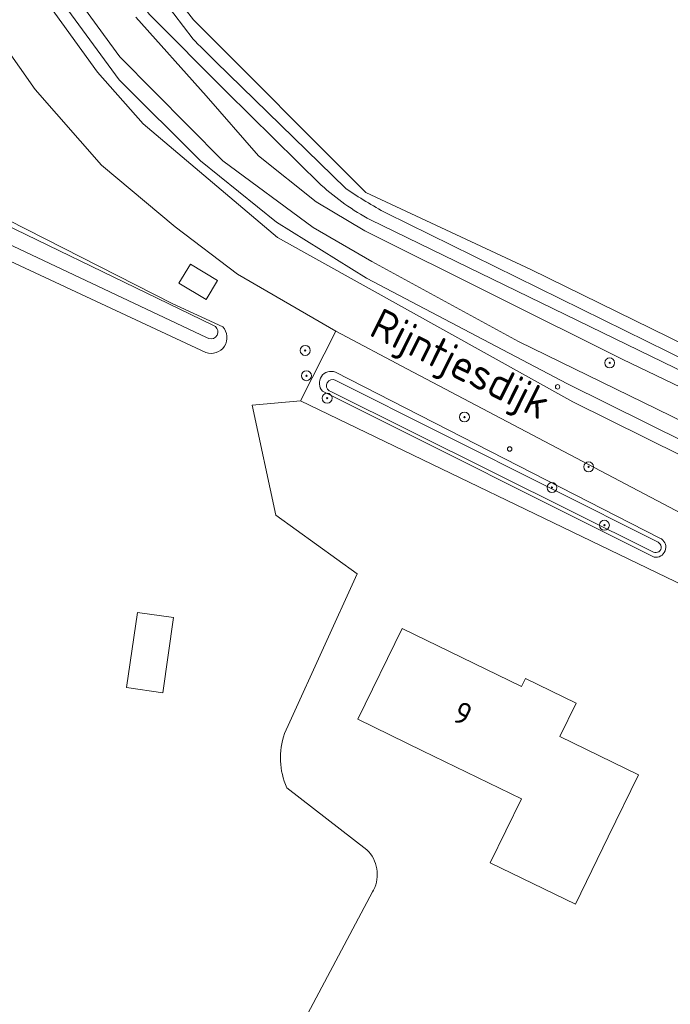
# Model space of a CAD drawing. Header units: metres. Extents: x 168032 to 180145, y 382923 to 399665.
# Tile 31 of 256: x 178130 to 178183, y 385487 to 385567. Entities that reach past the tile are written whole.
import ezdxf
from ezdxf.enums import TextEntityAlignment as Align

# ---------------------------------------------------------------- set-up
doc = ezdxf.new("R2010")
doc.units = ezdxf.units.M
doc.layers.get('0').update_dxf_attribs({"color": 8, "lineweight": 18})
for name, color, linetype, lineweight in [('B-WE-GR-BOOM-S', 8, 'Continuous', 18), ('B-WE-GR-BOS_GEMENGD-GV', 8, 'Continuous', 18), ('B-WE-OG-BEBOUWING-GV', 8, 'Continuous', 18), ('B-WE-OG-BEBOUWING-T18', 8, 'Continuous', 18), ('B-WE-OG-BEBOUWING_LAGE TRAFO-GV', 8, 'Continuous', 18), ('B-WE-OG-BEBOUWING_LUIFEL-GV', 8, 'Continuous', 18), ('B-WE-OG-TERREIN_ERF-GV', 8, 'Continuous', 18), ('B-WE-OG-TOPOGRAFIE-T18', 8, 'Continuous', 18), ('B-WE-OG-WATER-GV', 8, 'Continuous', 18), ('B-WE-OG-WATER_SLOOT-GV', 8, 'Continuous', 18), ('B-WE-OG-WEG-GV', 8, 'Continuous', 18), ('B-WE-VH-ONVERHARD-GV', 8, 'Continuous', 18), ('B-WE-VH-VERHARDING_ASFALT-GV', 8, 'Continuous', 18), ('X-XX-AL-VERWIJZING-S', 8, 'Continuous', 18)]:
    doc.layers.add(name, color=color, linetype=linetype, lineweight=lineweight)
doc.styles.add('NLCS-ISO-ANNOTATIVE-T18', font='NLCS-ISO.ttf', dxfattribs={"height": 1.8})
doc.styles.add('NLCS-ISO-M200-T18', font='NLCS-ISO.ttf', dxfattribs={"height": 0.36})

# ---------------------------------------------------------------- blocks, each defined once
blk = doc.blocks.new('SAL-VERWIJZING_SYMBOOL-SO')
at = {"color": 0, "linetype": 'ByBlock', "lineweight": -2}
blk.add_circle((0, 0), 0.9, dxfattribs=at)
at = {"color": 0, "linetype": 'ByBlock', "lineweight": -2, "style": 'NLCS-ISO-ANNOTATIVE-T18'}
blk.add_attdef('SYMBOOL', (2.5, -2.5), '', height=1.8, dxfattribs=at)
blk = doc.blocks.new('SGR-BOOM_01-SO')
at = {"linetype": 'ByBlock', "lineweight": 18}
h = blk.add_hatch(color=0, dxfattribs=at)
h.dxf.hatch_style = 1
edge = h.paths.add_edge_path()
edge.add_arc((0, 0), 0.25, 0, 360)
at = {"color": 0, "linetype": 'ByBlock', "lineweight": 18}
for radius in [2, 0.25]:
    blk.add_circle((0, 0), radius, dxfattribs=at)

msp = doc.modelspace()

# ---------------------------------------------------------------- linework, layer by layer
at = {"layer": 'B-WE-GR-BOS_GEMENGD-GV', "flags": 128}
for points in [[(178095.557, 385645.733), (178100.377, 385644.766), (178102.728, 385643.997), (178106.723, 385642.163), (178110.357, 385639.227), (178112.671, 385636.356), (178115.537, 385631.068), (178121.871, 385617.857), (178123.285, 385614.345), (178126.363, 385597.889), (178127.683, 385593.595), (178133.967, 385580.603), (178139.832, 385572.302), (178144.093, 385566.803), (178158.033, 385552.854), (178171.366, 385546.625), (178277.333, 385494.663)], [(178151.455, 385509.12), (178151.894, 385510.085), (178157.324, 385522.028), (178150.74, 385526.766), (178148.85, 385535.664), (178152.748, 385535.999), (178155.607, 385541.643), (178147.663, 385546.251), (178142.604, 385550.071), (178136.671, 385555.044), (178131.309, 385561.178), (178126.202, 385568.385), (178121.606, 385577.303), (178117.38, 385587.206), (178115.028, 385593.416), (178112.256, 385602.315), (178108.357, 385615.242), (178107.513, 385617.605), (178106.409, 385619.859), (178104.67, 385622.807), (178102.758, 385625.645)], [(178113.292, 385620.15), (178118.028, 385604.178), (178119.983, 385596.461), (178123.038, 385588.721), (178126.348, 385582.054), (178131.203, 385573.341), (178138.148, 385563.8), (178146.475, 385555.396), (178153.771, 385550.026), (178158.505, 385547.275), (178170.353, 385540.802), (178188.291, 385532.049)], [(178225.14, 385517.092), (178178.79, 385539.359), (178157.953, 385549.749), (178154.004, 385552.097), (178149.363, 385555.81), (178145.131, 385560.649), (178139.447, 385567.02)], [(178145.09, 385539.922), (178122.379, 385550.504), (178109.228, 385557.013), (178099.685, 385561.881), (178099.126, 385562.984), (178099.618, 385563.927), (178101.773, 385564.327), (178108.541, 385561.102), (178142.384, 385543.874), (178146.456, 385542.005)], [(178158.112, 385499.742), (178151.637, 385504.747)], [(178146.634, 385445.289), (178146.865, 385445.632), (178152.671, 385454.259), (178151.94, 385454.791), (178140.302, 385463.266), (178142.034, 385477.365), (178148.289, 385477.033), (178158.575, 385496.331), (178158.656, 385496.483)]]:
    msp.add_lwpolyline(points, dxfattribs=at)
msp.add_lwpolyline([(178145.119, 385544.19), (178142.922, 385545.516), (178143.853, 385547.058), (178146.05, 385545.731)], close=True, dxfattribs=at)
at = {"layer": 'B-WE-GR-BOS_GEMENGD-GV'}
for points in [[(178146.456, 385542.005, -0.78833), (178145.09, 385539.922)], [(178151.637, 385504.747, -0.191632), (178151.455, 385509.12)], [(178158.656, 385496.483, 0.322768), (178158.112, 385499.742)]]:
    msp.add_lwpolyline(points, format="xyb", dxfattribs=at)
at = {"layer": 'B-WE-OG-BEBOUWING-GV', "flags": 128}
msp.add_lwpolyline([(178174.968, 385495.335), (178177.618, 385500.79), (178180.051, 385505.798), (178173.697, 385508.889), (178175.009, 385511.587), (178170.925, 385513.572), (178170.615, 385512.933), (178160.955, 385517.627), (178157.383, 385510.276), (178162.608, 385507.737), (178170.597, 385503.855), (178168.083, 385498.68)], close=True, dxfattribs=at)
at = {"layer": 'B-WE-OG-BEBOUWING_LAGE TRAFO-GV', "flags": 128}
msp.add_lwpolyline([(178145.119, 385544.19), (178146.05, 385545.731), (178143.853, 385547.058), (178142.922, 385545.516)], close=True, dxfattribs=at)
at = {"layer": 'B-WE-OG-BEBOUWING_LUIFEL-GV', "flags": 128}
msp.add_lwpolyline([(178142.491, 385518.492), (178139.569, 385518.915), (178138.69, 385512.842), (178141.611, 385512.419)], close=True, dxfattribs=at)
at = {"layer": 'B-WE-OG-TERREIN_ERF-GV', "flags": 128}
for points in [[(178183.805, 385521.041), (178152.748, 385535.999), (178148.85, 385535.664), (178150.74, 385526.766), (178157.324, 385522.028), (178151.894, 385510.085), (178151.455, 385509.12)], [(178151.637, 385504.747), (178158.112, 385499.742)], [(178158.656, 385496.483), (178158.575, 385496.331), (178148.289, 385477.033), (178142.034, 385477.365), (178140.302, 385463.266), (178151.94, 385454.791), (178152.671, 385454.259), (178146.865, 385445.632), (178146.634, 385445.289)]]:
    msp.add_lwpolyline(points, dxfattribs=at)
msp.add_lwpolyline([(178174.968, 385495.335), (178168.083, 385498.68), (178170.597, 385503.855), (178162.608, 385507.737), (178157.383, 385510.276), (178160.955, 385517.627), (178170.615, 385512.933), (178170.925, 385513.572), (178175.009, 385511.587), (178173.697, 385508.889), (178180.051, 385505.798), (178177.618, 385500.79)], close=True, dxfattribs=at)
at = {"layer": 'B-WE-OG-TERREIN_ERF-GV'}
for points in [[(178151.455, 385509.12, 0.191632), (178151.637, 385504.747)], [(178158.112, 385499.742, -0.322768), (178158.656, 385496.483)]]:
    msp.add_lwpolyline(points, format="xyb", dxfattribs=at)
at = {"layer": 'B-WE-OG-WATER-GV', "flags": 128}
for points in [[(178132.941, 385578.051), (178136.85, 385572.476), (178140.509, 385567.257), (178146.752, 385560.982), (178154.426, 385553.445)], [(178144.076, 385565.228), (178137.822, 385573.462), (178136.979, 385574.572)], [(178156.408, 385553.169), (178145.874, 385563.441), (178144.678, 385564.608)], [(178145.864, 385542.02), (178145.608, 385542.156), (178101.357, 385563.582)], [(178100.779, 385562.196), (178103.215, 385560.92), (178145.144, 385541.13), (178145.332, 385541.036)], [(178206.975, 385527.9), (178159.689, 385551.168)], [(178158.404, 385550.638), (178185.994, 385537.211)], [(178181.641, 385524.584), (178155.555, 385537.679)], [(178155.062, 385536.818), (178155.184, 385536.758), (178181.27, 385523.786)]]:
    msp.add_lwpolyline(points, dxfattribs=at)
at = {"layer": 'B-WE-OG-WATER-GV'}
for points in [[(178144.678, 385564.608, -0.006545), (178144.076, 385565.228)], [(178154.426, 385553.445, 0.065591), (178158.404, 385550.638)], [(178159.689, 385551.168, -0.025349), (178156.408, 385553.169)], [(178145.332, 385541.036, 0.81521), (178145.864, 385542.02)], [(178155.555, 385537.679, 0.92324), (178155.062, 385536.818)], [(178181.27, 385523.786, 1.00357), (178181.641, 385524.584)]]:
    msp.add_lwpolyline(points, format="xyb", dxfattribs=at)
at = {"layer": 'B-WE-OG-WATER_SLOOT-GV', "flags": 128}
for points in [[(178277.333, 385494.663), (178171.366, 385546.625), (178158.033, 385552.854), (178144.093, 385566.803), (178139.832, 385572.302), (178133.967, 385580.603), (178127.683, 385593.595), (178126.363, 385597.889), (178123.285, 385614.345), (178121.871, 385617.857), (178115.537, 385631.068), (178112.671, 385636.356), (178110.357, 385639.227), (178106.723, 385642.163), (178102.728, 385643.997), (178100.377, 385644.766), (178095.557, 385645.733)], [(178154.426, 385553.445), (178146.752, 385560.982), (178140.509, 385567.257), (178136.85, 385572.476), (178132.941, 385578.051)], [(178136.979, 385574.572), (178137.822, 385573.462), (178144.076, 385565.228)], [(178139.447, 385567.02), (178145.131, 385560.649), (178149.363, 385555.81), (178154.004, 385552.097), (178157.953, 385549.749), (178178.79, 385539.359), (178225.14, 385517.092)], [(178146.456, 385542.005), (178142.384, 385543.874), (178108.541, 385561.102), (178101.773, 385564.327), (178099.618, 385563.927), (178099.126, 385562.984), (178099.685, 385561.881), (178109.228, 385557.013), (178122.379, 385550.504), (178145.09, 385539.922)], [(178144.678, 385564.608), (178145.874, 385563.441), (178156.408, 385553.169)], [(178101.357, 385563.582), (178145.608, 385542.156), (178145.864, 385542.02)], [(178145.332, 385541.036), (178145.144, 385541.13), (178103.215, 385560.92), (178100.779, 385562.196)], [(178159.689, 385551.168), (178206.975, 385527.9)], [(178185.994, 385537.211), (178158.404, 385550.638)], [(178155.555, 385537.679), (178181.641, 385524.584)], [(178181.908, 385524.85), (178181.736, 385524.938), (178155.574, 385538.324)], [(178154.527, 385536.787), (178181.324, 385523.38)], [(178181.27, 385523.786), (178155.184, 385536.758), (178155.062, 385536.818)]]:
    msp.add_lwpolyline(points, dxfattribs=at)
at = {"layer": 'B-WE-OG-WATER_SLOOT-GV'}
for points in [[(178144.076, 385565.228, 0.006545), (178144.678, 385564.608)], [(178158.404, 385550.638, -0.065591), (178154.426, 385553.445)], [(178156.408, 385553.169, 0.025349), (178159.689, 385551.168)], [(178145.09, 385539.922, 0.78833), (178146.456, 385542.005)], [(178145.864, 385542.02, -0.81521), (178145.332, 385541.036)], [(178155.574, 385538.324, 0.807306), (178154.527, 385536.787)], [(178155.062, 385536.818, -0.92324), (178155.555, 385537.679)], [(178181.641, 385524.584, -1.00357), (178181.27, 385523.786)], [(178181.324, 385523.38, 0.805354), (178181.908, 385524.85)]]:
    msp.add_lwpolyline(points, format="xyb", dxfattribs=at)
at = {"layer": 'B-WE-OG-WEG-GV', "flags": 128}
for points in [[(178228.799, 385510.375), (178174.314, 385537.387), (178158.071, 385545.932), (178150.801, 385550.461), (178144.672, 385555.398), (178138.079, 385561.94), (178129.578, 385573.58), (178125.922, 385579.677), (178120.467, 385591.729), (178116.607, 385603.719), (178115.897, 385603.49), (178119.247, 385591.821), (178124.4, 385580.351), (178129.306, 385572.319), (178136.338, 385562.562), (178140.038, 385558.394), (178150.895, 385549.206), (178174.752, 385535.942), (178233.861, 385506.656)], [(178155.574, 385538.324), (178181.736, 385524.938), (178181.908, 385524.85)], [(178181.324, 385523.38), (178154.527, 385536.787)]]:
    msp.add_lwpolyline(points, dxfattribs=at)
msp.add_lwpolyline([(178152.748, 385535.999), (178183.805, 385521.041), (178186.083, 385525.567), (178161.392, 385538.567), (178155.607, 385541.643)], close=True, dxfattribs=at)
at = {"layer": 'B-WE-OG-WEG-GV'}
for points in [[(178154.527, 385536.787, -0.807306), (178155.574, 385538.324)], [(178181.908, 385524.85, -0.805354), (178181.324, 385523.38)]]:
    msp.add_lwpolyline(points, format="xyb", dxfattribs=at)
at = {"layer": 'B-WE-VH-ONVERHARD-GV', "flags": 128}
msp.add_lwpolyline([(178233.861, 385506.656), (178174.752, 385535.942), (178150.895, 385549.206), (178140.038, 385558.394), (178136.338, 385562.562), (178129.306, 385572.319), (178124.4, 385580.351), (178119.247, 385591.821), (178115.897, 385603.49), (178112.256, 385602.315), (178115.028, 385593.416), (178117.38, 385587.206), (178121.606, 385577.303), (178126.202, 385568.385), (178131.309, 385561.178), (178136.671, 385555.044), (178142.604, 385550.071), (178147.663, 385546.251), (178155.607, 385541.643), (178161.392, 385538.567), (178186.083, 385525.567)], dxfattribs=at)
at = {"layer": 'B-WE-VH-VERHARDING_ASFALT-GV', "flags": 128}
msp.add_lwpolyline([(178188.291, 385532.049), (178170.353, 385540.802), (178158.505, 385547.275), (178153.771, 385550.026), (178146.475, 385555.396), (178138.148, 385563.8), (178131.203, 385573.341), (178126.348, 385582.054), (178123.038, 385588.721), (178119.983, 385596.461), (178118.028, 385604.178), (178116.607, 385603.719), (178120.467, 385591.729), (178125.922, 385579.677), (178129.578, 385573.58), (178138.079, 385561.94), (178144.672, 385555.398), (178150.801, 385550.461), (178158.071, 385545.932), (178174.314, 385537.387), (178228.799, 385510.375)], dxfattribs=at)

# ---------------------------------------------------------------- block references
at = {"layer": 'B-WE-GR-BOOM-S', "xscale": 0.2, "yscale": 0.2, "zscale": 0.2}
for p in [(178153.122, 385540.084), (178177.729, 385539.078), (178153.227, 385538.04), (178154.896, 385536.225), (178165.994, 385534.702), (178176.029, 385530.676), (178173.067, 385529.007), (178177.302, 385525.961)]:
    msp.add_blockref('SGR-BOOM_01-SO', p, dxfattribs=at)
at = {"layer": 'X-XX-AL-VERWIJZING-S', "xscale": 0.2, "yscale": 0.2, "zscale": 0.2}
for p in [(178173.52, 385537.14), (178169.65, 385532.12)]:
    msp.add_blockref('SAL-VERWIJZING_SYMBOOL-SO', p, dxfattribs=at)

# ---------------------------------------------------------------- texts
at = {"layer": 'B-WE-OG-BEBOUWING-T18', "style": 'NLCS-ISO-M200-T18'}
msp.add_text('9', height=1.8, rotation=334.1, dxfattribs=at).set_placement((178165.855, 385510.744), align=Align.MIDDLE)
at = {"layer": 'B-WE-OG-TOPOGRAFIE-T18', "style": 'NLCS-ISO-M200-T18'}
msp.add_text('Rijntjesdijk', height=2.5, rotation=333.6, dxfattribs=at).set_placement((178165.523, 385538.689), align=Align.MIDDLE)

doc.saveas('drawing.dxf')
